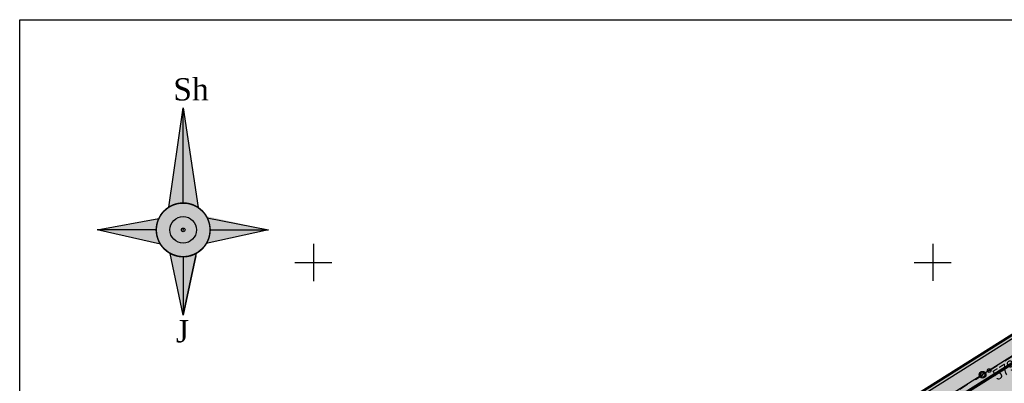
# Model space of a CAD drawing. Header units: metres. Extents: x 733306 to 734033, y 4473325 to 4475372.
# Tile 20 of 27: x 733776 to 733856, y 4475090 to 4475120. Entities that reach past the tile are written whole.
import ezdxf

# ---------------------------------------------------------------- set-up
doc = ezdxf.new("R2010")
doc.units = ezdxf.units.M
doc.header["$LTSCALE"] = 0.5
doc.header["$MEASUREMENT"] = 0
doc.header["$PDMODE"] = 32
doc.header["$PDSIZE"] = 0.3
doc.linetypes.add('Д_ТРОТ_ТРУБА', pattern=[3, 1.5, -1.5])
for name, color, linetype in [('(001) Setka', 92, 'Continuous'), ('(001) Сетка', 92, 'Continuous'), ('(002) Рамка', 7, 'Continuous'), ('(007) Здания', 7, 'Continuous'), ('(025) Дорога', 7, 'Continuous'), ('shtamp_роза-ветров', 7, 'Continuous')]:
    doc.layers.add(name, color=color, linetype=linetype)
doc.layers.add('.', color=7, linetype='Continuous', lineweight=15)
doc.styles.add('D-431', font='txt')

# ---------------------------------------------------------------- blocks, each defined once
blk = doc.blocks.new('Setka')
at = {"layer": '(001) Сетка'}
for p, q in [((0, 1.5), (0, -1.5)), ((-1.5, 0), (1.5, 0))]:
    blk.add_line(p, q, dxfattribs=at)
blk = doc.blocks.new('roza vetrov')
at = {"layer": 'shtamp_роза-ветров', "ltscale": 0.5}
for color, points in [(0, [(567.702, 558.731), (567.702, 551.029, 0.147358), (566.503, 550.668)]), (6, [(567.702, 558.731), (567.702, 551.029, -0.147358), (568.901, 550.668)]), (72, [(569.872, 548.859, 1), (565.532, 548.859, 1)]), (2, [(565.731, 549.767), (560.744, 548.859), (565.532, 548.859, -0.108367)]), (40, [(568.777, 548.859, 1), (566.626, 548.859, 1)]), (2, [(569.872, 548.859, 0.135091), (569.567, 549.969), (574.587, 548.859)]), (7, [(565.532, 548.859, 0.135091), (565.837, 547.748), (560.817, 548.859)]), (7, [(569.872, 548.859, -0.135091), (569.567, 547.748), (574.587, 548.859)]), (0, [(567.702, 546.688, -0.127803), (566.645, 546.963), (567.702, 541.973)]), (6, [(567.702, 546.688, 0.127803), (568.758, 546.963), (567.702, 541.973)])]:
    blk.add_hatch(color=color, dxfattribs=at).paths.add_polyline_path(points)
at = {"layer": 'shtamp_роза-ветров', "linetype": 'Continuous', "ltscale": 5}
for points in [[(566.537, 550.69), (567.702, 558.731), (568.901, 550.668)], [(567.702, 551.029), (567.702, 558.731)], [(565.862, 547.707), (560.744, 548.859), (565.731, 549.767)], [(569.638, 549.84), (574.587, 548.859), (569.567, 547.748)], [(565.532, 548.859), (560.744, 548.859)], [(565.532, 548.859), (560.744, 548.859)], [(567.702, 541.973), (567.702, 541.973), (568.722, 546.75), (567.702, 541.973), (566.645, 546.963)], [(567.702, 541.973), (568.769, 546.969)]]:
    blk.add_lwpolyline(points, dxfattribs=at)
at = {"layer": 'shtamp_роза-ветров', "ltscale": 0.5}
for points in [[(567.702, 551.029), (567.702, 558.731)], [(565.532, 548.859), (560.744, 548.859)], [(565.532, 548.859), (560.744, 548.859)], [(569.872, 548.859), (574.587, 548.859)], [(567.702, 546.688), (567.702, 541.973)]]:
    blk.add_lwpolyline(points, dxfattribs=at)
at = {"layer": 'shtamp_роза-ветров', "color": 0, "ltscale": 0.5, "const_width": 0.12}
blk.add_lwpolyline([(566.645, 546.963, -0.391931), (565.731, 549.767, -0.459903), (568.901, 550.668, -0.129847), (569.638, 549.84, -0.256992), (569.567, 547.748, -0.405845), (566.645, 546.963, -0.053016)], format="xyb", dxfattribs=at)
at = {"layer": 'shtamp_роза-ветров', "linetype": 'Continuous', "ltscale": 5}
for radius in [2.17, 1.075]:
    blk.add_circle((567.702, 548.859), radius, dxfattribs=at)
at = {"layer": 'shtamp_роза-ветров', "ltscale": 0.5}
blk.add_point((567.702, 548.859), dxfattribs=at)
at = {"layer": 'shtamp_роза-ветров', "color": 0, "ltscale": 0.5, "char_height": 1.8, "attachment_point": 1}
for s, insert, width in [('{\\fTimes New Roman|b0|i0|c0|p18;Sh}', (566.897, 561.115), 2.09038), ('{\\fTimes New Roman|b0|i0|c0|p18;J}', (567.113, 541.577), 2.0904)]:
    blk.add_mtext(s, dxfattribs=dict(at, insert=insert, width=width))
blk = doc.blocks.new('dsfgfdgfdg')
at = {"layer": '(007) Здания', "color": 8, "linetype": 'Continuous', "true_color": 0x828282}
blk.add_point((732137.081, 4473679.133, 579.287), dxfattribs=at)
at = {"layer": '(025) Дорога', "color": 8, "linetype": 'Д_ТРОТ_ТРУБА', "true_color": 0x828282}
blk.add_lwpolyline([(732136.478, 4473632.593), (732136.82, 4473653.811), (732136.82, 4473653.811), (732137.081, 4473679.133), (732137.304, 4473696.454), (732135.692, 4473696.644)], dxfattribs=at)
at = {"layer": '(001) Setka', "color": 8, "true_color": 0x828282, "rotation": 57.07525194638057}
for p in [(732127.263, 4473680.049), (732100.087, 4473638.08)]:
    blk.add_blockref('Setka', p, dxfattribs=at)
at = {"layer": '(007) Здания', "color": 8, "true_color": 0x828282, "insert": (732137.692, 4473679.219, 579.287), "char_height": 0.88, "attachment_point": 4, "rotation": 89.26155, "style": 'D-431'}
blk.add_mtext('579.29', dxfattribs=at)
blk = doc.blocks.new('hjhgjghjfghjhgj')
at = {"layer": '(007) Здания', "true_color": 0xababab}
h = blk.add_hatch(dxfattribs=at)
h.set_pattern_fill('ANSI36', color=253)
h.set_pattern_definition([(45, (368243.9679, 2238217.12241), (0.066291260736, 0.243067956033), [0.3125, -0.0625, 0, -0.0625])])
edge = h.paths.add_edge_path(flags=16)
edge.add_line((734380.208, 4475005.519), (734379.664, 4474963.501))
edge.add_line((734379.664, 4474963.501), (734335.295, 4474963.961))
edge.add_arc((734335.102, 4474991.296), 27.336, 266.41321, 270.40634, ccw=False)
edge.add_arc((734333.642, 4474965.331), 1.341, 224.54866, 259.23536, ccw=False)
edge.add_arc((734333.517, 4474965.398), 1.305, 172.97049, 230.50749, ccw=False)
edge.add_arc((734337.726, 4474965.761), 5.509, 176.40138, 182.11574, ccw=False)
edge.add_line((734332.228, 4474966.107), (734333.293, 4475001.234))
edge.add_arc((734337.682, 4475001.177), 4.39, 89.9353, 179.25856, ccw=False)
edge.add_line((734337.687, 4475005.567), (734380.208, 4475005.519))
h.paths.add_polyline_path([(734380.818, 4474961.489), (734381.396, 4475006.128), (734385.396, 4475006.123), (734384.818, 4474961.447)], flags=17)
h.paths.add_polyline_path([(734380.846, 4474963.489), (734379.666, 4474963.501), (734379.724, 4474968.111), (734380.904, 4474968.095)], flags=16)
h.paths.add_polyline_path([(734380.846, 4474963.489), (734379.666, 4474963.501)], flags=16)
edge = h.paths.add_edge_path()
edge.add_line((734384.818, 4474961.447), (734384.745, 4474954.448))
edge.add_line((734384.745, 4474954.448), (734443.54, 4474953.838))
edge.add_arc((734443.628, 4474962.337), 8.5, 269.40571, 359.25856)
edge.add_line((734452.127, 4474962.227), (734453.258, 4475049.593))
edge.add_line((734453.258, 4475049.593), (734446.258, 4475049.683))
edge.add_line((734446.258, 4475049.683), (734445.848, 4475017.996))
edge.add_arc((734440.849, 4475018.061), 5, 269.9353, 359.25856, ccw=False)
edge.add_line((734440.843, 4475013.061), (734337.897, 4475013.177))
edge.add_arc((734337.902, 4475018.177), 5, 179.25856, 269.9353, ccw=False)
edge.add_line((734332.903, 4475018.242), (734333.337, 4475051.826))
edge.add_line((734333.337, 4475051.826), (734326.338, 4475051.916))
edge.add_line((734326.338, 4475051.916), (734325.195, 4474963.588))
edge.add_arc((734333.694, 4474963.478), 8.5, 179.25856, 269.40571)
edge.add_line((734333.606, 4474954.978), (734380.745, 4474954.489))
edge.add_line((734380.745, 4474954.489), (734380.747, 4474954.589))
edge.add_line((734380.747, 4474954.589), (734380.818, 4474961.489))
edge.add_line((734380.818, 4474961.489), (734384.818, 4474961.447))
h.paths.add_polyline_path([(734384.903, 4474968.057), (734386.083, 4474968.042), (734386.032, 4474964.045), (734384.852, 4474964.057)])
h.paths.add_polyline_path([(734385.848, 4474964.047), (734384.852, 4474964.057), (734384.903, 4474968.057), (734385.9, 4474968.044), (734386.388, 4475005.512), (734385.388, 4475005.513), (734384.804, 4474962.63), (734384.843, 4474963.447), (734385.84, 4474963.437)])
at = {"layer": '(007) Здания', "ltscale": 0.1}
h = blk.add_hatch(dxfattribs=at)
h.set_pattern_fill('AR-HBONE', color=30, scale=0.2)
h.set_pattern_definition([(45, (2188.9561, 1349.4785), (9e-17, 1.1313708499), [2.4, -0.8]), (135, (2189.5218, 1350.0442), (9e-17, 1.1313708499), [2.4, -0.8])])
h.paths.add_polyline_path([(734325.065, 4474953.567), (734326.255, 4475045.509), (734324.755, 4475045.536), (734323.565, 4474953.582)])
edge = h.paths.add_edge_path()
edge.add_line((734444.998, 4474952.323), (734445.019, 4474953.952))
edge.add_arc((734443.628, 4474962.337), 8.5, 269.40571, 279.42281, ccw=False)
edge.add_line((734443.54, 4474953.838), (734333.606, 4474954.978))
edge.add_arc((734333.694, 4474963.478), 8.5, 259.09431, 269.40571, ccw=False)
edge.add_line((734332.086, 4474955.131), (734332.065, 4474953.494))
edge.add_line((734332.065, 4474953.494), (734444.998, 4474952.323))
h.paths.add_polyline_path([(734453.797, 4474975.343), (734452.297, 4474975.362), (734451.998, 4474952.25), (734453.498, 4474952.235)])
h.paths.add_polyline_path([(734454.395, 4475021.537), (734452.895, 4475021.557), (734452.349, 4474979.362), (734453.849, 4474979.342)])
h.paths.add_polyline_path([(734452.947, 4475025.557), (734454.447, 4475025.537), (734454.621, 4475038.994), (734454.62, 4475038.994), (734454.623, 4475039.174), (734454.675, 4475043.174), (734453.175, 4475043.201)])
at = {"layer": '(007) Здания'}
h = blk.add_hatch(dxfattribs=at)
h.set_pattern_fill('ANSI36', color=4)
h.set_pattern_definition([(45, (2188.95611, 1349.47853), (0.0662912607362, 0.243067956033), [0.3125, -0.0625, 0, -0.0625])])
edge = h.paths.add_edge_path()
edge.add_line((734352.157, 4475013.161), (734352.158, 4475013.771))
edge.add_line((734352.158, 4475013.771), (734337.897, 4475013.787))
edge.add_arc((734337.902, 4475018.177), 4.39, 179.25856, 269.9353, ccw=False)
edge.add_line((734333.513, 4475018.234), (734333.864, 4475045.37))
edge.add_line((734333.864, 4475045.37), (734333.254, 4475045.381))
edge.add_line((734333.254, 4475045.381), (734332.903, 4475018.242))
edge.add_arc((734337.902, 4475018.177), 5, 179.25856, 269.9353)
edge.add_line((734337.897, 4475013.177), (734352.157, 4475013.161))
edge = h.paths.add_edge_path()
edge.add_line((734421.205, 4475013.693), (734421.204, 4475013.083))
edge.add_line((734421.204, 4475013.083), (734440.843, 4475013.061))
edge.add_arc((734440.849, 4475018.061), 5, 269.9353, 359.25856)
edge.add_line((734445.848, 4475017.996), (734446.176, 4475043.328))
edge.add_line((734446.176, 4475043.328), (734445.566, 4475043.339))
edge.add_line((734445.566, 4475043.339), (734445.238, 4475018.004))
edge.add_arc((734440.849, 4475018.061), 4.39, 269.9353, 359.25856, ccw=False)
edge.add_line((734440.844, 4475013.671), (734421.205, 4475013.693))
h.paths.add_polyline_path([(734417.204, 4475013.088), (734417.205, 4475013.698), (734356.158, 4475013.766), (734356.157, 4475013.156)])
at = {"layer": '.', "lineweight": 5, "ltscale": 5, "true_color": 0xd6d600}
h = blk.add_hatch(dxfattribs=at)
h.set_pattern_fill('ANGLE', color=52, scale=0.3)
h.set_pattern_definition([(0, (2166.88166, 1456.62503), (0, 0.0825), [0.06, -0.0225]), (90, (2166.88166, 1456.62503), (-0.0825, 5e-18), [0.06, -0.0225])])
h.paths.add_polyline_path([(734323.865, 4474953.578), (734325.055, 4475045.532), (734324.855, 4475045.535), (734323.665, 4474953.581)])
at = {"layer": '(007) Здания', "color": 1}
blk.add_lwpolyline([(734326.338, 4475051.916), (734325.195, 4474963.588, 0.414966), (734333.606, 4474954.978), (734443.54, 4474953.838, 0.413462), (734452.127, 4474962.227), (734453.258, 4475049.593)], format="xyb", dxfattribs=at)
at = {"layer": '(007) Здания', "ltscale": 50, "const_width": 0.25}
blk.add_lwpolyline([(734326.838, 4475051.91), (734325.695, 4474963.581, 0.414966), (734333.611, 4474955.478), (734380.751, 4474954.989)], format="xyb", dxfattribs=at)
at = {"layer": '(007) Здания', "color": 1}
blk.add_lwpolyline([(734324.755, 4475045.536), (734323.565, 4474953.582)], dxfattribs=at)
blk.add_lwpolyline([(734323.865, 4474953.578), (734325.055, 4475045.532), (734324.855, 4475045.535), (734323.665, 4474953.581)], close=True, dxfattribs=at)
for radius in [0.273, 0.182]:
    blk.add_circle((734326.028, 4475027.979), radius, dxfattribs=at)
at = {"layer": '(007) Здания', "color": 6}
blk.add_blockref('dsfgfdgfdg', (2188.956, 1349.479), dxfattribs=at)

msp = doc.modelspace()

# ---------------------------------------------------------------- linework, layer by layer
at = {"layer": '(002) Рамка'}
msp.add_lwpolyline([(733996.263, 4474861.64), (733776.287, 4474861.64), (733776.287, 4475119.612), (733996.263, 4475119.612)], close=True, dxfattribs=at)
at = {"layer": '(007) Здания', "linetype": 'Continuous'}
msp.add_point((733854.567, 4475091.261, 579.287), dxfattribs=at)
at = {"layer": '(025) Дорога', "linetype": 'Д_ТРОТ_ТРУБА'}
msp.add_lwpolyline([(733815.174, 4475066.471), (733833.17, 4475077.717), (733833.17, 4475077.717), (733854.567, 4475091.261), (733869.227, 4475100.488), (733868.51, 4475101.945)], dxfattribs=at)

# ---------------------------------------------------------------- block references
at = {"layer": '(001) Setka'}
for p in [(733800, 4475100), (733850, 4475100)]:
    msp.add_blockref('Setka', p, dxfattribs=at)
at = {"layer": '(002) Рамка', "linetype": 'Continuous'}
msp.add_blockref('roza vetrov', (733221.786, 4474553.771), dxfattribs=at)
at = {"rotation": 302.9247222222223}
msp.add_blockref('hjhgjghjfghjhgj', (-3421552.32, 2659131.623), dxfattribs=at)

# ---------------------------------------------------------------- texts
at = {"layer": '(007) Здания', "insert": (733854.971, 4475090.795, 579.287), "char_height": 0.88, "attachment_point": 4, "rotation": 32.1863, "style": 'D-431'}
msp.add_mtext('579.29', dxfattribs=at)

doc.saveas('drawing.dxf')
